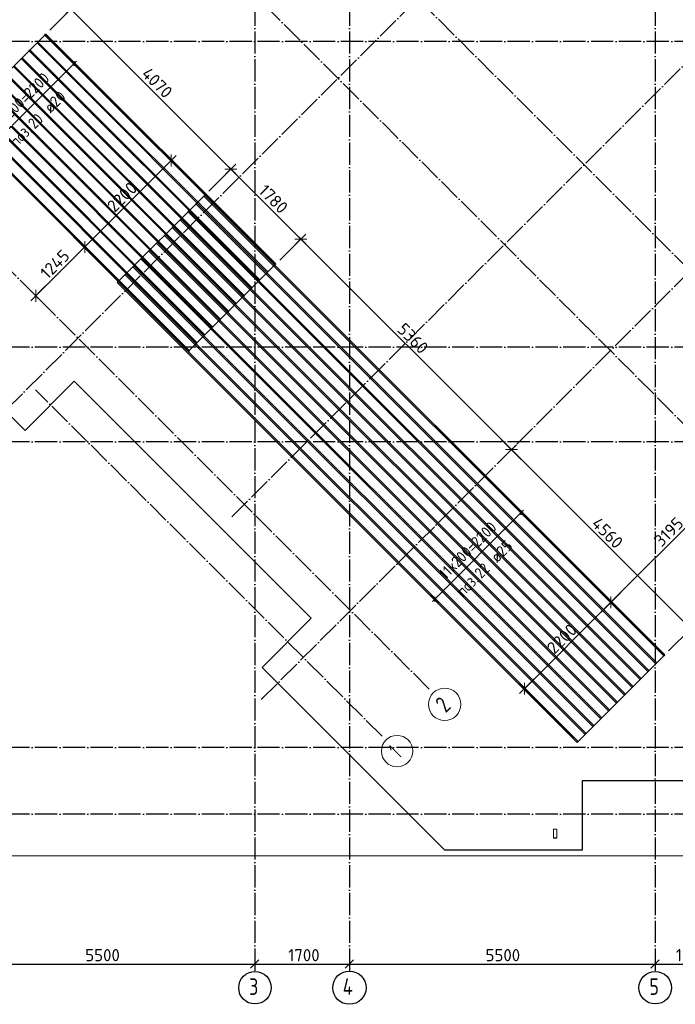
# Model space of a CAD drawing. Header units: millimetres. Extents: x -3483 to 105345, y -283423 to 72284.
# Tile 2 of 165: x 42471 to 54263, y -283423 to -265707. Entities that reach past the tile are written whole.
import ezdxf

# ---------------------------------------------------------------- set-up
doc = ezdxf.new("R2010")
doc.units = ezdxf.units.MM
doc.header["$PDMODE"] = 65
for name, pattern in [('______11', [500, 400, -50, 0, -50]), ('______2', [270, 200, -70]), ('______5', [1100, 800, -100, 100, -100])]:
    doc.linetypes.add(name, pattern=pattern)
for name, color, linetype, lineweight in [('Standard', 7, 'Continuous', 25), ('Размерная линия_ общее', 7, 'Continuous', 13), ('Стальная конструкция_ общее', 7, 'Continuous', 25), ('Фундамент_ общее', 7, 'Continuous', 35)]:
    doc.layers.add(name, color=color, linetype=linetype, lineweight=lineweight)
doc.layers.add('Арм.стержн.Доп. Арм. верхн.зоны У', color=7, linetype='Continuous', lineweight=35, true_color=0x739641)
doc.layers.add('Осевая линия_ общее', color=7, linetype='______5', lineweight=13, true_color=0xa0a0a0)
doc.styles.add('ISOCPEUR', font='ISOCPEUR')
doc.dimstyles.new('DIMSTYLE_11', dxfattribs={"dimtxt": 220, "dimasz": 250, "dimexe": 0, "dimexo": 0.001, "dimgap": 110, "dimtad": 2, "dimdec": 0, "dimrnd": 5, "dimzin": 12, "dimdsep": 46, "dimtxsty": 'ISOCPEUR', "dimblk1": 'ALL_ML_STRICH', "dimblk2": 'ALL_ML_STRICH', "dimsah": 1, "dimcen": 0, "dimse1": 1, "dimse2": 1, "dimclrd": 7, "dimclre": 256, "dimclrt": 7, "dimadec": 0, "dimazin": 0, "dimtfac": 1, "dimtdec": 0, "dimtix": 1, "dimtmove": 2, "dimatfit": 3, "dimfxl": 0, "dimtzin": 0, "dimlwd": 0, "dimlwe": -3, "dimarcsym": 0})
doc.dimstyles.new('DIMSTYLE_12', dxfattribs={"dimtxt": 220, "dimasz": 250, "dimexe": 0, "dimexo": 0.001, "dimgap": 110, "dimtad": 2, "dimdec": 0, "dimrnd": 5, "dimzin": 12, "dimdsep": 46, "dimtxsty": 'ISOCPEUR', "dimblk1": 'ALL_ML_STRICH', "dimblk2": 'ALL_ML_STRICH', "dimsah": 1, "dimcen": 0, "dimse1": 1, "dimse2": 1, "dimclrd": 7, "dimclre": 256, "dimclrt": 7, "dimadec": 0, "dimazin": 0, "dimtfac": 1, "dimtdec": 0, "dimtix": 1, "dimtmove": 2, "dimatfit": 3, "dimfxl": 0, "dimtzin": 0, "dimlwd": 0, "dimlwe": -3, "dimarcsym": 0})
doc.dimstyles.new('DIMSTYLE_4', dxfattribs={"dimtxt": 220, "dimasz": 250, "dimexe": 0, "dimexo": 0, "dimgap": 110, "dimtad": 2, "dimdec": 0, "dimrnd": 5, "dimzin": 12, "dimdsep": 46, "dimtxsty": 'ISOCPEUR', "dimblk1": 'ALL_ML_STRICH', "dimblk2": 'ALL_ML_STRICH', "dimsah": 1, "dimcen": 0, "dimclrd": 7, "dimclre": 256, "dimclrt": 7, "dimadec": 0, "dimazin": 0, "dimtfac": 1, "dimtdec": 0, "dimtix": 1, "dimtmove": 2, "dimatfit": 3, "dimfxl": 0, "dimtzin": 0, "dimlwd": 0, "dimlwe": -3, "dimarcsym": 0})

# ---------------------------------------------------------------- blocks, each defined once
blk = doc.blocks.new('ALL_ML_STRICH')
at = {"color": 0, "linetype": 'ByBlock', "lineweight": -2}
for p, q in [((-1, 0), (0.5, 0)), ((-0.3, -0.3), (0.3, 0.3)), ((0, -0.5), (0, 0.5))]:
    blk.add_line(p, q, dxfattribs=at)
blk = doc.blocks.new('*D180')
at = {"layer": 'DEFPOINTS', "color": 7, "linetype": 'Continuous', "lineweight": 13, "transparency": 33554687}
for p in [(41200, -282638), (41200, -282699), (46700, -282621)]:
    blk.add_point(p, dxfattribs=at)
at = {"layer": 'Размерная линия_ общее', "color": 253, "linetype": 'Continuous', "lineweight": -2, "true_color": 0xa0a0a0, "transparency": 33554687}
for p, q in [((41200, -282699), (41200, -282699)), ((46700, -282699), (46700, -282699))]:
    blk.add_line(p, q, dxfattribs=at)
at = {"layer": 'Размерная линия_ общее', "color": 7, "linetype": 'Continuous', "lineweight": -2, "transparency": 33554687}
blk.add_line((41200, -282699), (46700, -282699), dxfattribs=at)
at = {"layer": 'Размерная линия_ общее', "color": 7, "linetype": 'Continuous', "lineweight": 13, "transparency": 33554687, "xscale": 250, "yscale": 250, "zscale": 250, "rotation": 180}
blk.add_blockref('ALL_ML_STRICH', (41200, -282699), dxfattribs=at)
at = {"layer": 'Размерная линия_ общее', "color": 7, "linetype": 'Continuous', "lineweight": 13, "transparency": 33554687, "xscale": 250, "yscale": 250, "zscale": 250}
blk.add_blockref('ALL_ML_STRICH', (46700, -282699), dxfattribs=at)
at = {"layer": 'Размерная линия_ общее', "color": 7, "linetype": 'Continuous', "lineweight": 13, "transparency": 33554687, "insert": (43961, -282539), "char_height": 220, "width": 880, "attachment_point": 5, "style": 'ISOCPEUR'}
blk.add_mtext('\\A1;{5500}', dxfattribs=at)
blk = doc.blocks.new('*D181')
at = {"layer": 'DEFPOINTS', "color": 7, "linetype": 'Continuous', "lineweight": 13, "transparency": 33554687}
for p in [(48400, -282452), (46700, -282621), (46700, -282699)]:
    blk.add_point(p, dxfattribs=at)
at = {"layer": 'Размерная линия_ общее', "color": 253, "linetype": 'Continuous', "lineweight": -2, "true_color": 0xa0a0a0, "transparency": 33554687}
for p, q in [((48400, -282552), (48400, -282699)), ((46700, -282699), (46700, -282699))]:
    blk.add_line(p, q, dxfattribs=at)
at = {"layer": 'Размерная линия_ общее', "color": 7, "linetype": 'Continuous', "lineweight": -2, "transparency": 33554687}
blk.add_line((46700, -282699), (48400, -282699), dxfattribs=at)
at = {"layer": 'Размерная линия_ общее', "color": 7, "linetype": 'Continuous', "lineweight": 13, "transparency": 33554687, "xscale": 250, "yscale": 250, "zscale": 250, "rotation": 180}
blk.add_blockref('ALL_ML_STRICH', (46700, -282699), dxfattribs=at)
at = {"layer": 'Размерная линия_ общее', "color": 7, "linetype": 'Continuous', "lineweight": 13, "transparency": 33554687, "xscale": 250, "yscale": 250, "zscale": 250}
blk.add_blockref('ALL_ML_STRICH', (48400, -282699), dxfattribs=at)
at = {"layer": 'Размерная линия_ общее', "color": 7, "linetype": 'Continuous', "lineweight": 13, "transparency": 33554687, "insert": (47583, -282539), "char_height": 220, "width": 880, "attachment_point": 5, "style": 'ISOCPEUR'}
blk.add_mtext('\\A1;{1700}', dxfattribs=at)
blk = doc.blocks.new('*D182')
at = {"layer": 'DEFPOINTS', "color": 7, "linetype": 'Continuous', "lineweight": 13, "transparency": 33554687}
for p in [(48400, -282452), (53900, -282560), (48400, -282699)]:
    blk.add_point(p, dxfattribs=at)
at = {"layer": 'Размерная линия_ общее', "color": 253, "linetype": 'Continuous', "lineweight": -2, "true_color": 0xa0a0a0, "transparency": 33554687}
for p, q in [((48400, -282552), (48400, -282699)), ((53900, -282660), (53900, -282699))]:
    blk.add_line(p, q, dxfattribs=at)
at = {"layer": 'Размерная линия_ общее', "color": 7, "linetype": 'Continuous', "lineweight": -2, "transparency": 33554687}
blk.add_line((48400, -282699), (53900, -282699), dxfattribs=at)
at = {"layer": 'Размерная линия_ общее', "color": 7, "linetype": 'Continuous', "lineweight": 13, "transparency": 33554687, "xscale": 250, "yscale": 250, "zscale": 250, "rotation": 180}
blk.add_blockref('ALL_ML_STRICH', (48400, -282699), dxfattribs=at)
at = {"layer": 'Размерная линия_ общее', "color": 7, "linetype": 'Continuous', "lineweight": 13, "transparency": 33554687, "xscale": 250, "yscale": 250, "zscale": 250}
blk.add_blockref('ALL_ML_STRICH', (53900, -282699), dxfattribs=at)
at = {"layer": 'Размерная линия_ общее', "color": 7, "linetype": 'Continuous', "lineweight": 13, "transparency": 33554687, "insert": (51161, -282539), "char_height": 220, "width": 880, "attachment_point": 5, "style": 'ISOCPEUR'}
blk.add_mtext('\\A1;{5500}', dxfattribs=at)
blk = doc.blocks.new('*D183')
at = {"layer": 'DEFPOINTS', "color": 7, "linetype": 'Continuous', "lineweight": 13, "transparency": 33554687}
for p in [(53900, -282560), (55150, -282560), (53900, -282699)]:
    blk.add_point(p, dxfattribs=at)
at = {"layer": 'Размерная линия_ общее', "color": 253, "linetype": 'Continuous', "lineweight": -2, "true_color": 0xa0a0a0, "transparency": 33554687}
for p, q in [((53900, -282660), (53900, -282699)), ((55150, -282660), (55150, -282699))]:
    blk.add_line(p, q, dxfattribs=at)
at = {"layer": 'Размерная линия_ общее', "color": 7, "linetype": 'Continuous', "lineweight": -2, "transparency": 33554687}
blk.add_line((53900, -282699), (55150, -282699), dxfattribs=at)
at = {"layer": 'Размерная линия_ общее', "color": 7, "linetype": 'Continuous', "lineweight": 13, "transparency": 33554687, "xscale": 250, "yscale": 250, "zscale": 250, "rotation": 180}
blk.add_blockref('ALL_ML_STRICH', (53900, -282699), dxfattribs=at)
at = {"layer": 'Размерная линия_ общее', "color": 7, "linetype": 'Continuous', "lineweight": 13, "transparency": 33554687, "xscale": 250, "yscale": 250, "zscale": 250}
blk.add_blockref('ALL_ML_STRICH', (55150, -282699), dxfattribs=at)
at = {"layer": 'Размерная линия_ общее', "color": 7, "linetype": 'Continuous', "lineweight": 13, "transparency": 33554687, "insert": (54558, -282539), "char_height": 220, "width": 880, "attachment_point": 5, "style": 'ISOCPEUR'}
blk.add_mtext('\\A1;{1250}', dxfattribs=at)
blk = doc.blocks.new('*D568')
at = {"layer": 'DEFPOINTS', "color": 7, "linetype": 'Continuous', "lineweight": 13, "transparency": 33554687}
for p in [(43390, -265516), (42940, -265966), (45800, -268862)]:
    blk.add_point(p, dxfattribs=at)
at = {"layer": 'Размерная линия_ общее', "color": 253, "linetype": 'Continuous', "lineweight": -2, "true_color": 0xa0a0a0, "transparency": 33554687}
for p, q in [((43011, -265895), (43390, -265516)), ((45870, -268792), (46268, -268394))]:
    blk.add_line(p, q, dxfattribs=at)
at = {"layer": 'Размерная линия_ общее', "color": 7, "linetype": 'Continuous', "lineweight": -2, "transparency": 33554687}
blk.add_line((43390, -265516), (46268, -268394), dxfattribs=at)
at = {"layer": 'Размерная линия_ общее', "color": 7, "linetype": 'Continuous', "lineweight": 13, "transparency": 33554687, "xscale": 250, "yscale": 250, "zscale": 250}
for p, rotation in [((43390, -265516), 135.0000000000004), ((46268, -268394), 315.0000000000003)]:
    blk.add_blockref('ALL_ML_STRICH', p, dxfattribs=dict(at, rotation=rotation))
at = {"layer": 'Размерная линия_ общее', "color": 7, "linetype": 'Continuous', "lineweight": 13, "transparency": 33554687, "insert": (44942, -266842), "char_height": 220, "width": 880, "attachment_point": 5, "rotation": 315, "style": 'ISOCPEUR'}
blk.add_mtext('\\A1;{4070}', dxfattribs=at)
blk = doc.blocks.new('*D569')
at = {"layer": 'DEFPOINTS', "color": 7, "linetype": 'Continuous', "lineweight": 13, "transparency": 33554687}
for p in [(46268, -268394), (45800, -268862), (47077, -270102)]:
    blk.add_point(p, dxfattribs=at)
at = {"layer": 'Размерная линия_ общее', "color": 253, "linetype": 'Continuous', "lineweight": -2, "true_color": 0xa0a0a0, "transparency": 33554687}
for p, q in [((45870, -268792), (46268, -268394)), ((47148, -270032), (47527, -269653))]:
    blk.add_line(p, q, dxfattribs=at)
at = {"layer": 'Размерная линия_ общее', "color": 7, "linetype": 'Continuous', "lineweight": -2, "transparency": 33554687}
blk.add_line((46268, -268394), (47527, -269653), dxfattribs=at)
at = {"layer": 'Размерная линия_ общее', "color": 7, "linetype": 'Continuous', "lineweight": 13, "transparency": 33554687, "xscale": 250, "yscale": 250, "zscale": 250}
for p, rotation in [((46268, -268394), 135.0000000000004), ((47527, -269653), 315.0000000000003)]:
    blk.add_blockref('ALL_ML_STRICH', p, dxfattribs=dict(at, rotation=rotation))
at = {"layer": 'Размерная линия_ общее', "color": 7, "linetype": 'Continuous', "lineweight": 13, "transparency": 33554687, "insert": (47034, -268933), "char_height": 220, "width": 880, "attachment_point": 5, "rotation": 315, "style": 'ISOCPEUR'}
blk.add_mtext('\\A1;{1780}', dxfattribs=at)
blk = doc.blocks.new('*D570')
at = {"layer": 'DEFPOINTS', "color": 7, "linetype": 'Continuous', "lineweight": 13, "transparency": 33554687}
for p in [(47527, -269653), (47077, -270102), (51281, -273477)]:
    blk.add_point(p, dxfattribs=at)
at = {"layer": 'Размерная линия_ общее', "color": 253, "linetype": 'Continuous', "lineweight": -2, "true_color": 0xa0a0a0, "transparency": 33554687}
for p, q in [((47148, -270032), (47527, -269653)), ((51316, -273442), (51316, -273442))]:
    blk.add_line(p, q, dxfattribs=at)
at = {"layer": 'Размерная линия_ общее', "color": 7, "linetype": 'Continuous', "lineweight": -2, "transparency": 33554687}
blk.add_line((47527, -269653), (51316, -273442), dxfattribs=at)
at = {"layer": 'Размерная линия_ общее', "color": 7, "linetype": 'Continuous', "lineweight": 13, "transparency": 33554687, "xscale": 250, "yscale": 250, "zscale": 250}
for p, rotation in [((47527, -269653), 135.0000000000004), ((51316, -273442), 315.0000000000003)]:
    blk.add_blockref('ALL_ML_STRICH', p, dxfattribs=dict(at, rotation=rotation))
at = {"layer": 'Размерная линия_ общее', "color": 7, "linetype": 'Continuous', "lineweight": 13, "transparency": 33554687, "insert": (49542, -271442), "char_height": 220, "width": 880, "attachment_point": 5, "rotation": 315, "style": 'ISOCPEUR'}
blk.add_mtext('\\A1;{5360}', dxfattribs=at)
blk = doc.blocks.new('*D571')
at = {"layer": 'DEFPOINTS', "color": 7, "linetype": 'Continuous', "lineweight": 13, "transparency": 33554687}
for p in [(51281, -273477), (51316, -273442), (54073, -277136)]:
    blk.add_point(p, dxfattribs=at)
at = {"layer": 'Размерная линия_ общее', "color": 253, "linetype": 'Continuous', "lineweight": -2, "true_color": 0xa0a0a0, "transparency": 33554687}
for p, q in [((51316, -273442), (51316, -273442)), ((54143, -277065), (54541, -276667))]:
    blk.add_line(p, q, dxfattribs=at)
at = {"layer": 'Размерная линия_ общее', "color": 7, "linetype": 'Continuous', "lineweight": -2, "transparency": 33554687}
blk.add_line((51316, -273442), (54541, -276667), dxfattribs=at)
at = {"layer": 'Размерная линия_ общее', "color": 7, "linetype": 'Continuous', "lineweight": 13, "transparency": 33554687, "xscale": 250, "yscale": 250, "zscale": 250}
for p, rotation in [((51316, -273442), 135.0000000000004), ((54541, -276667), 315.0000000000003)]:
    blk.add_blockref('ALL_ML_STRICH', p, dxfattribs=dict(at, rotation=rotation))
at = {"layer": 'Размерная линия_ общее', "color": 7, "linetype": 'Continuous', "lineweight": 13, "transparency": 33554687, "insert": (53042, -274941), "char_height": 220, "width": 880, "attachment_point": 5, "rotation": 315, "style": 'ISOCPEUR'}
blk.add_mtext('\\A1;{4560}', dxfattribs=at)
blk = doc.blocks.new('*D572')
at = {"layer": 'DEFPOINTS', "color": 7, "linetype": 'Continuous', "lineweight": 13, "transparency": 33554687}
for p in [(55341, -273907), (55364, -273930), (54063, -277146)]:
    blk.add_point(p, dxfattribs=at)
at = {"layer": 'Размерная линия_ общее', "color": 7, "linetype": 'Continuous', "lineweight": -2, "transparency": 33554687}
blk.add_line((55364, -273930), (53106, -276189), dxfattribs=at)
at = {"layer": 'Размерная линия_ общее', "color": 253, "linetype": 'Continuous', "lineweight": -2, "true_color": 0xa0a0a0, "transparency": 33554687}
for p, q in [((55364, -273930), (55364, -273930)), ((53992, -277075), (53106, -276189))]:
    blk.add_line(p, q, dxfattribs=at)
at = {"layer": 'Размерная линия_ общее', "color": 7, "linetype": 'Continuous', "lineweight": 13, "transparency": 33554687, "xscale": 250, "yscale": 250, "zscale": 250}
for p, rotation in [((55364, -273930), 44.99999999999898), ((53106, -276189), 224.9999999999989)]:
    blk.add_blockref('ALL_ML_STRICH', p, dxfattribs=dict(at, rotation=rotation))
at = {"layer": 'Размерная линия_ общее', "color": 7, "linetype": 'Continuous', "lineweight": 13, "transparency": 33554687, "insert": (54145, -274923), "char_height": 220, "width": 880, "attachment_point": 5, "rotation": 45, "style": 'ISOCPEUR'}
blk.add_mtext('\\A1;{3195}', dxfattribs=at)
blk = doc.blocks.new('*D573')
at = {"layer": 'DEFPOINTS', "color": 7, "linetype": 'Continuous', "lineweight": 13, "transparency": 33554687}
for p in [(53106, -276189), (54063, -277146), (52507, -278701)]:
    blk.add_point(p, dxfattribs=at)
at = {"layer": 'Размерная линия_ общее', "color": 7, "linetype": 'Continuous', "lineweight": -2, "transparency": 33554687}
blk.add_line((53106, -276189), (51550, -277744), dxfattribs=at)
at = {"layer": 'Размерная линия_ общее', "color": 253, "linetype": 'Continuous', "lineweight": -2, "true_color": 0xa0a0a0, "transparency": 33554687}
for p, q in [((53992, -277075), (53106, -276189)), ((52437, -278630), (51550, -277744))]:
    blk.add_line(p, q, dxfattribs=at)
at = {"layer": 'Размерная линия_ общее', "color": 7, "linetype": 'Continuous', "lineweight": 13, "transparency": 33554687, "xscale": 250, "yscale": 250, "zscale": 250}
for p, rotation in [((53106, -276189), 44.99999999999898), ((51550, -277744), 224.9999999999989)]:
    blk.add_blockref('ALL_ML_STRICH', p, dxfattribs=dict(at, rotation=rotation))
at = {"layer": 'Размерная линия_ общее', "color": 7, "linetype": 'Continuous', "lineweight": 13, "transparency": 33554687, "insert": (52223, -276846), "char_height": 220, "width": 880, "attachment_point": 5, "rotation": 45, "style": 'ISOCPEUR'}
blk.add_mtext('\\A1;{2200}', dxfattribs=at)
blk = doc.blocks.new('*D574')
at = {"layer": 'DEFPOINTS', "color": 7, "linetype": 'Continuous', "lineweight": 13, "transparency": 33554687}
for p in [(43661, -269818), (42716, -270630), (42761, -270675)]:
    blk.add_point(p, dxfattribs=at)
at = {"layer": 'Размерная линия_ общее', "color": 7, "linetype": 'Continuous', "lineweight": -2, "transparency": 33554687}
blk.add_line((42761, -270675), (43640, -269796), dxfattribs=at)
at = {"layer": 'Размерная линия_ общее', "color": 7, "linetype": 'Continuous', "lineweight": 13, "transparency": 33554687, "xscale": 250, "yscale": 250, "zscale": 250}
for p, rotation in [((43640, -269796), 44.99999999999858), ((42761, -270675), 224.9999999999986)]:
    blk.add_blockref('ALL_ML_STRICH', p, dxfattribs=dict(at, rotation=rotation))
at = {"layer": 'Размерная линия_ общее', "color": 7, "linetype": 'Continuous', "lineweight": 13, "transparency": 33554687, "insert": (43103, -270107), "char_height": 220, "width": 880, "attachment_point": 5, "rotation": 45, "style": 'ISOCPEUR'}
blk.add_mtext('\\A1;{1245}', dxfattribs=at)
blk = doc.blocks.new('*D575')
at = {"layer": 'DEFPOINTS', "color": 7, "linetype": 'Continuous', "lineweight": 13, "transparency": 33554687}
for p in [(45956, -269002), (43640, -269796), (43661, -269818)]:
    blk.add_point(p, dxfattribs=at)
at = {"layer": 'Размерная линия_ общее', "color": 7, "linetype": 'Continuous', "lineweight": -2, "transparency": 33554687}
blk.add_line((43640, -269796), (45195, -268241), dxfattribs=at)
at = {"layer": 'Размерная линия_ общее', "color": 7, "linetype": 'Continuous', "lineweight": 13, "transparency": 33554687, "xscale": 250, "yscale": 250, "zscale": 250}
for p, rotation in [((45195, -268241), 44.99999999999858), ((43640, -269796), 224.9999999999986)]:
    blk.add_blockref('ALL_ML_STRICH', p, dxfattribs=dict(at, rotation=rotation))
at = {"layer": 'Размерная линия_ общее', "color": 7, "linetype": 'Continuous', "lineweight": 13, "transparency": 33554687, "insert": (44312, -268897), "char_height": 220, "width": 880, "attachment_point": 5, "rotation": 45, "style": 'ISOCPEUR'}
blk.add_mtext('\\A1;{2200}', dxfattribs=at)
blk = doc.blocks.new('СЛОЖНЫЙ_ОБЪЕКТ_5')
at = {"layer": 'Осевая линия_ общее', "color": 253, "linetype": '______11', "lineweight": -3, "true_color": 0xa0a0a0, "transparency": 33554687}
for p, q in [((41882, -273076), (57919, -257039)), ((46287, -274653), (60910, -260030)), ((46817, -277941), (62819, -261939)), ((55946, -271641), (48005, -263700)), ((55642, -274208), (46550, -265115)), ((49836, -277750), (42073, -269987)), ((48988, -278599), (42758, -272369))]:
    blk.add_line(p, q, dxfattribs=at)
at = {"layer": 'Осевая линия_ общее', "color": 7, "linetype": 'Continuous', "lineweight": 13, "transparency": 33554687}
for centre, radius in [((50115, -278026), 292), ((49259, -278867), 282)]:
    blk.add_circle(centre, radius, dxfattribs=at)
at = {"layer": 'Осевая линия_ общее', "color": 7, "linetype": 'Continuous', "lineweight": 13, "transparency": 33554687, "char_height": 300, "attachment_point": 7, "rotation": 45, "style": 'ISOCPEUR'}
for s, insert, width in [('\\W0.78;2', (50133, -278192), 326.41), ('\\W0.56;1', (49298, -279013), 233.33)]:
    blk.add_mtext(s, dxfattribs=dict(at, insert=insert, width=width))

msp = doc.modelspace()

# ---------------------------------------------------------------- linework, layer by layer
at = {"layer": 'Standard', "color": 7, "linetype": 'Continuous', "lineweight": 13, "transparency": 33554687}
msp.add_lwpolyline([(39250, -280750), (65250, -280750), (65250, -233310), (39250, -233310), (39250, -280750)], dxfattribs=at)
at = {"layer": 'Арм.стержн.Доп. Арм. верхн.зоны У', "color": 253, "linetype": 'Continuous', "lineweight": -3, "true_color": 0xa0a0a0, "transparency": 33554687}
for p, q in [((43450.1, -266495.3), (43379.4, -266424.6)), ((43450.1, -266495.3), (43520.8, -266566)), ((51493, -274575.7), (51422.3, -274505)), ((51493, -274575.7), (51563.7, -274646.4)), ((49937.4, -276131.3), (49866.7, -276060.6)), ((49937.4, -276131.3), (50008.1, -276202))]:
    msp.add_line(p, q, dxfattribs=at)
at = {"layer": 'Арм.стержн.Доп. Арм. верхн.зоны У', "color": 7, "linetype": 'Continuous', "lineweight": 25, "transparency": 33554687}
for p, q in [((43450.1, -266537.7), (43450.1, -266452.9)), ((51493, -274618.1), (51493, -274533.3)), ((49937.4, -276173.8), (49937.4, -276088.9))]:
    msp.add_line(p, q, dxfattribs=at)
at = {"layer": 'Арм.стержн.Доп. Арм. верхн.зоны У', "color": 7, "linetype": 'Continuous', "lineweight": 13, "transparency": 33554687}
for p, q in [((43450.1, -266495.3), (43492.5, -266452.9)), ((41894.5, -268050.9), (43450.1, -266495.3)), ((49937.4, -276131.3), (51493, -274575.7)), ((51493, -274575.7), (51535.4, -274533.3)), ((49937.4, -276131.3), (49894.9, -276173.8))]:
    msp.add_line(p, q, dxfattribs=at)
at = {"layer": 'Арм.стержн.Доп. Арм. верхн.зоны У', "color": 52, "linetype": 'Continuous', "lineweight": 25, "transparency": 33554687}
for points in [[(41365, -267541.3), (45501.6, -271677.8), (47077, -270102.4), (42940.4, -265965.8), (41365, -267541.3)], [(44224.2, -270437.9), (52497.3, -278711.1), (54072.8, -277135.6), (45799.6, -268862.5), (44224.2, -270437.9)]]:
    msp.add_lwpolyline(points, dxfattribs=at)
at = {"layer": 'Арм.стержн.Доп. Арм. верхн.зоны У', "color": 7, "linetype": 'Continuous', "lineweight": 25, "transparency": 33554687}
for points in [[(47060, -270119.4), (42923.4, -265982.8), (42937.6, -265968.7), (47074.2, -270105.2), (47060, -270119.4)], [(46777.2, -270402.2), (42640.6, -266265.6), (42654.7, -266251.5), (46791.3, -270388.1), (46777.2, -270402.2)], [(46918.6, -270260.8), (42782, -266124.2), (42796.2, -266110.1), (46932.7, -270246.6), (46918.6, -270260.8)], [(46635.8, -270543.6), (42499.2, -266407.1), (42513.3, -266392.9), (46649.9, -270529.5), (46635.8, -270543.6)], [(46494.3, -270685.1), (42357.8, -266548.5), (42371.9, -266534.3), (46508.5, -270670.9), (46494.3, -270685.1)], [(46352.9, -270826.5), (42216.3, -266689.9), (42230.5, -266675.8), (46367.1, -270812.3), (46352.9, -270826.5)], [(46070.1, -271109.3), (41933.5, -266972.7), (41947.6, -266958.6), (46084.2, -271095.2), (46070.1, -271109.3)], [(46211.5, -270967.9), (42074.9, -266831.3), (42089.1, -266817.2), (46225.6, -270953.8), (46211.5, -270967.9)], [(45928.7, -271250.7), (41792.1, -267114.2), (41806.2, -267100), (45942.8, -271236.6), (45928.7, -271250.7)], [(45787.2, -271392.2), (41650.7, -267255.6), (41664.8, -267241.4), (45801.4, -271378), (45787.2, -271392.2)], [(45645.8, -271533.6), (41509.2, -267397), (41523.4, -267382.9), (45660, -271519.4), (45645.8, -271533.6)], [(45504.4, -271675), (41367.8, -267538.4), (41382, -267524.3), (45518.5, -271660.9), (45504.4, -271675)], [(54054, -277154.4), (45780.9, -268881.2), (45798.5, -268863.5), (54071.7, -277136.7), (54054, -277154.4)], [(53912.6, -277295.8), (45639.4, -269022.6), (45657.1, -269005), (53930.3, -277278.1), (53912.6, -277295.8)], [(53629.8, -277578.6), (45356.6, -269305.5), (45374.3, -269287.8), (53647.4, -277561), (53629.8, -277578.6)], [(53771.2, -277437.2), (45498, -269164.1), (45515.7, -269146.4), (53788.9, -277419.5), (53771.2, -277437.2)], [(53488.3, -277720.1), (45215.2, -269446.9), (45232.9, -269429.2), (53506, -277702.4), (53488.3, -277720.1)], [(53346.9, -277861.5), (45073.8, -269588.3), (45091.4, -269570.7), (53364.6, -277843.8), (53346.9, -277861.5)], [(53205.5, -278002.9), (44932.3, -269729.8), (44950, -269712.1), (53223.2, -277985.2), (53205.5, -278002.9)], [(52922.6, -278285.7), (44649.5, -270012.6), (44667.2, -269994.9), (52940.3, -278268.1), (52922.6, -278285.7)], [(53064.1, -278144.3), (44790.9, -269871.2), (44808.6, -269853.5), (53081.7, -278126.6), (53064.1, -278144.3)], [(52781.2, -278427.2), (44508.1, -270154), (44525.8, -270136.3), (52798.9, -278409.5), (52781.2, -278427.2)], [(52639.8, -278568.6), (44366.7, -270295.4), (44384.3, -270277.8), (52657.5, -278550.9), (52639.8, -278568.6)], [(52498.4, -278710), (44225.2, -270436.9), (44242.9, -270419.2), (52516.1, -278692.3), (52498.4, -278710)]]:
    msp.add_lwpolyline(points, dxfattribs=at)
at = {"layer": 'Осевая линия_ общее', "color": 253, "linetype": '______11', "lineweight": -3, "true_color": 0xa0a0a0, "transparency": 33554687}
for p, q in [((46700, -233410), (46700, -282827.9)), ((48400, -233410), (48400, -282827.9)), ((53900, -233410), (53900, -282827.9)), ((65150, -266100), (37142.2, -266100)), ((65150, -271600), (37142.2, -271600)), ((65150, -273300), (37142.2, -273300)), ((65150, -278800), (37142.2, -278800)), ((65150, -280000), (37142.2, -280000))]:
    msp.add_line(p, q, dxfattribs=at)
at = {"layer": 'Осевая линия_ общее', "color": 7, "linetype": 'Continuous', "lineweight": -3, "transparency": 33554687}
for centre, radius in [((46702.4, -283124.6), 292.4), ((48401.3, -283124.6), 298.8), ((53902.4, -283124.6), 292.4)]:
    msp.add_circle(centre, radius, dxfattribs=at)
at = {"layer": 'Стальная конструкция_ общее', "color": 253, "linetype": '______2', "lineweight": 18, "true_color": 0xababab, "transparency": 33554687}
for p, q in [((52070, -280426.9), (52070, -280270)), ((52070, -280270), (52130, -280270)), ((52070, -280426.9), (52070, -280270)), ((52070, -280270), (52130, -280270)), ((52130, -280270), (52130, -280426.9)), ((52130, -280270), (52130, -280426.9))]:
    msp.add_line(p, q, dxfattribs=at)
at = {"layer": 'Стальная конструкция_ общее', "color": 7, "linetype": 'Continuous', "lineweight": 25, "transparency": 33554687}
for p, q in [((52070, -280430), (52070, -280426.9)), ((52070, -280426.9), (52130, -280426.9)), ((52070, -280430), (52070, -280426.9)), ((52070, -280426.9), (52130, -280426.9)), ((52070, -280430), (52130, -280430)), ((52070, -280430), (52130, -280430)), ((52130, -280426.9), (52130, -280430)), ((52130, -280426.9), (52130, -280430))]:
    msp.add_line(p, q, dxfattribs=at)
at = {"layer": 'Фундамент_ общее', "color": 7, "lineweight": 25, "transparency": 33554687}
for p, q in [((42567.4, -273097.6), (39350, -269880.1)), ((43451.3, -272213.7), (42567.4, -273097.6)), ((47715.2, -276477.6), (43451.3, -272213.7)), ((46831.3, -277361.4), (47715.2, -276477.6)), ((50119.9, -280650), (46831.3, -277361.4)), ((52590, -279400), (52590, -280650)), ((57950, -279400), (52590, -279400)), ((52590, -280650), (50119.9, -280650))]:
    msp.add_line(p, q, dxfattribs=at)
at = {"layer": 'Фундамент_ общее', "color": 7, "linetype": 'Continuous', "lineweight": 25, "transparency": 33554687}
for p, q in [((42567.4, -273097.6), (39350, -269880.1)), ((43451.3, -272213.7), (42567.4, -273097.6)), ((47715.2, -276477.6), (43451.3, -272213.7)), ((46831.3, -277361.4), (47715.2, -276477.6)), ((50119.9, -280650), (46831.3, -277361.4)), ((52590, -279400), (52590, -280650)), ((57950, -279400), (52590, -279400)), ((52590, -280650), (50119.9, -280650))]:
    msp.add_line(p, q, dxfattribs=at)

# ---------------------------------------------------------------- block references
at = {"layer": 'Осевая линия_ общее', "color": 253, "linetype": '______11', "lineweight": -3, "true_color": 0xa0a0a0, "transparency": 33554687}
msp.add_blockref('СЛОЖНЫЙ_ОБЪЕКТ_5', (0, 0), dxfattribs=at)

# ---------------------------------------------------------------- texts
at = {"layer": 'Арм.стержн.Доп. Арм. верхн.зоны У', "color": 7, "linetype": 'Continuous', "lineweight": 13, "transparency": 33554687, "char_height": 200, "width": 1551.34, "attachment_point": 7, "rotation": 45, "style": 'ISOCPEUR'}
for insert in [(42092.5, -267711.5), (50135.4, -275791.9)]:
    msp.add_mtext('\\W0.92;11x200=2200', dxfattribs=dict(at, insert=insert))
at = {"layer": 'Арм.стержн.Доп. Арм. верхн.зоны У', "color": 7, "linetype": 'Continuous', "lineweight": 25, "transparency": 33554687, "char_height": 200, "attachment_point": 7, "rotation": 45, "style": 'ISOCPEUR'}
for s, insert, width in [('\\W0.95; ø20 ', (42939.4, -267486.8), 794.384), ('\\W0.87;20', (42741.4, -267684.8), 367.208), ('\\W0.92;поз.', (42409.1, -268017.2), 561.646), ('\\W0.95; ø25 ', (50972.1, -275577.4), 794.384), ('\\W0.87;22', (50774.1, -275775.4), 367.208), ('\\W0.92;поз.', (50441.8, -276107.7), 561.646)]:
    msp.add_mtext(s, dxfattribs=dict(at, insert=insert, width=width))
at = {"layer": 'Осевая линия_ общее', "color": 7, "linetype": 'Continuous', "lineweight": -3, "transparency": 33554687, "char_height": 300, "attachment_point": 7, "style": 'ISOCPEUR'}
for s, insert, width in [('\\W0.78;3', (46597.4, -283255.1), 326.407), ('\\W0.80;4', (48281.3, -283255.1), 359.833), ('\\W0.78;5', (53797.4, -283255.1), 326.407)]:
    msp.add_mtext(s, dxfattribs=dict(at, insert=insert, width=width))

# ---------------------------------------------------------------- dimensions: what is measured, and where the dimension line sits
at = {"layer": 'Размерная линия_ общее', "color": 7, "linetype": 'Continuous', "lineweight": 13, "transparency": 33554687}
for base, p1, p2, angle, dimstyle, picture, middle in [((46268.2, -268393.9), (43011.1, -265895.1), (45870.3, -268791.8), 315, 'DIMSTYLE_4', '*D568', (44942.3, -266841.8)), ((45195.3, -268240.5), (43661.1, -269817.5), (45956.4, -269001.6), 45, 'DIMSTYLE_12', '*D575', (44312.1, -268897.4)), ((47526.8, -269652.6), (45870.3, -268791.8), (47147.7, -270031.7), 315, 'DIMSTYLE_4', '*D569', (47034, -268933.5)), ((51316.3, -273442.1), (47147.7, -270031.7), (51316.3, -273442.1), 315, 'DIMSTYLE_4', '*D570', (49542.5, -271442)), ((43639.7, -269796.2), (42716.5, -270630.3), (43661.1, -269817.5), 45, 'DIMSTYLE_11', '*D574', (43102.8, -270106.8)), ((54541.3, -276667.1), (51316.3, -273442.1), (54143.5, -277064.9), 315, 'DIMSTYLE_4', '*D571', (53042, -274941.5)), ((53106.1, -276188.8), (55364.5, -273930.4), (53992.1, -277074.8), 225, 'DIMSTYLE_4', '*D572', (54145.5, -274923.1)), ((51550.5, -277744.4), (53992.1, -277074.8), (52436.5, -278630.5), 225, 'DIMSTYLE_4', '*D573', (52222.9, -276845.7))]:
    dim = msp.add_linear_dim(base=base, p1=p1, p2=p2, angle=angle, dimstyle=dimstyle, override={"dimpost": '<>', "dimclrd": 7, "dimclre": 253, "dimclrt": 7, "dimlwd": 0, "dimlwe": 65533}, dxfattribs=at)
    dim.commit()
    dim.dimension.update_dxf_attribs({"geometry": picture, "text_midpoint": middle, "dimtype": 160})
for base, p1, p2, picture, middle in [((46700, -282698.8), (41200, -282698.8), (46700, -282698.8), '*D180', (43961, -282538.8)), ((48400, -282698.8), (46700, -282698.8), (48400, -282551.6), '*D181', (47583, -282538.8)), ((53900, -282698.8), (48400, -282551.6), (53900, -282660), '*D182', (51161, -282538.8)), ((55150, -282698.8), (53900, -282660), (55150, -282660), '*D183', (54558, -282538.8))]:
    dim = msp.add_linear_dim(base=base, p1=p1, p2=p2, dimstyle='DIMSTYLE_4', override={"dimpost": '<>', "dimclrd": 7, "dimclre": 253, "dimclrt": 7, "dimlwd": 0, "dimlwe": 65533}, dxfattribs=at)
    dim.commit()
    dim.dimension.update_dxf_attribs({"geometry": picture, "text_midpoint": middle, "dimtype": 160})

doc.saveas('drawing.dxf')
